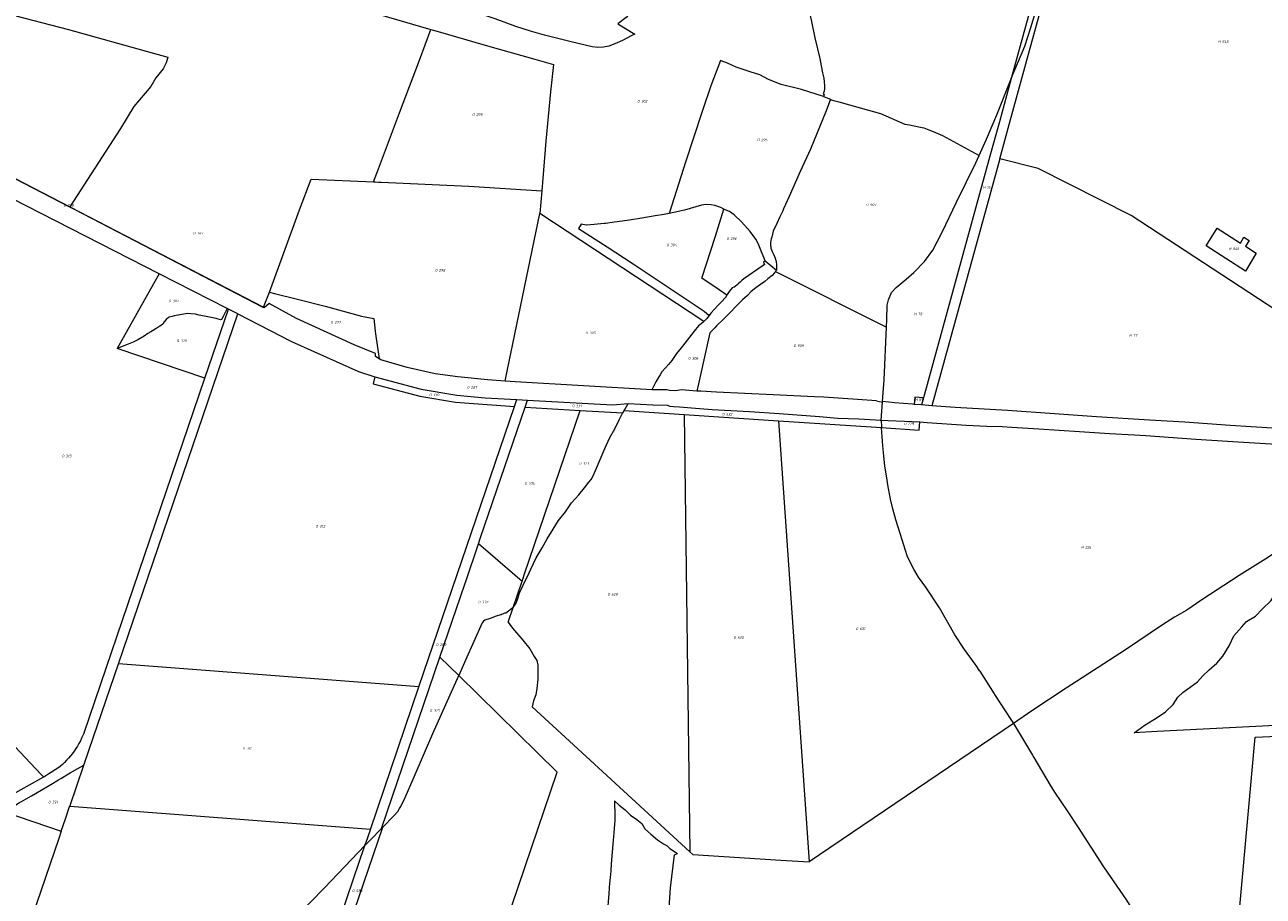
# Model space of a CAD drawing. Header units: metres. Extents: x 199958 to 203813, y 461826 to 464622.
# Tile 6 of 13: x 200743 to 201590, y 463161 to 463758. Entities that reach past the tile are written whole.
import ezdxf
from ezdxf.enums import TextEntityAlignment as Align
from ezdxf.lldxf.tags import DXFTag

# ---------------------------------------------------------------- set-up
doc = ezdxf.new("R2010")
doc.units = ezdxf.units.M
doc.layers.get('0').update_dxf_attribs({"lineweight": 25})
doc.layers.add('B-WE-KG-GRENS_PERCEEL-G', color=150, linetype='KG-PERCEEL', lineweight=18)
doc.layers.add('B-WE-KG-GRENS_PERCEEL-S', color=150, linetype='Continuous', lineweight=25)
doc.styles.add('NLCS-ISO', font='NLCS-ISO.ttf')
doc.styles.get("Standard").update_dxf_attribs({"font": 'NLCS-ISO.ttf'})
tags = doc.linetypes.add('KG-PERCEEL', pattern='A,5.5,-2,["P",Standard,S=1.8,R=0,X=-0.5,Y=-0.9],-2,5.5,-2,[5,NLCS.SHX,S=0.75,R=0,X=0,Y=0],-2', length=19).pattern_tags.tags
tags[6] = DXFTag(74, 10)

# ---------------------------------------------------------------- blocks, each defined once
blk = doc.blocks.new('SKG-PERCEELNUMMER-SO')
at = {"style": 'NLCS-ISO', "oblique": 10, "flags": 1}
for tag, p in [('GEMEENTECODE', (0, 2.55)), ('PERCEELGROOTTE', (0, -2.45))]:
    blk.add_attdef(tag, text='', height=1.8, dxfattribs=at).set_placement(p, align=Align.MIDDLE_CENTER)
at = {"style": 'NLCS-ISO', "oblique": 10}
blk.add_attdef('SECTIE', text='', height=1.8, dxfattribs=at).set_placement((-0.5, 0), align=Align.MIDDLE_RIGHT)
blk.add_attdef('PERCEELNUMMER', text='', height=1.8, dxfattribs=at).set_placement((0.5, 0), align=Align.MIDDLE_LEFT)

msp = doc.modelspace()

# ---------------------------------------------------------------- linework, layer by layer
at = {"layer": 'B-WE-KG-GRENS_PERCEEL-G', "flags": 128}
for points in [[(201461.625, 463879.121), (201418.105, 463720.824)], [(201418.105, 463720.824), (201427.389, 463742.829), (201431.586, 463755.772), (201437.183, 463774.313), (201444.53, 463801.949), (201458.173, 463850.924), (201463.813, 463870.645), (201465.289, 463878.605), (201465.309, 463878.71)], [(201410.209, 463665.694), (201416.701, 463689.307), (201428.134, 463730.895), (201468.655, 463878.284)], [(200760.55, 463830.776), (200783.057, 463824.099), (200871.468, 463797.959), (200959.112, 463772.378), (201013.75, 463756.472), (201021.021, 463754.376)], [(201277.295, 463777.745), (201277.175, 463778.286), (201274.576, 463788.59), (201268.979, 463785.855), (201256.444, 463780.064), (201252.96, 463779.461), (201250.283, 463779.181), (201243.539, 463780.519), (201237.336, 463782.514), (201224.905, 463785.148), (201215.983, 463786.638), (201204.923, 463786.522), (201199.287, 463785.767), (201191.598, 463784.479), (201183.224, 463782.428), (201176.481, 463780.751), (201169.33, 463778.305), (201164.452, 463774.492), (201160.563, 463769.552), (201154.519, 463762.609), (201148.971, 463758.219), (201160.472, 463751.125), (201157.956, 463750.078), (201152.016, 463746.695), (201146.867, 463744.423), (201142.686, 463742.909), (201139.093, 463742.173), (201135.3, 463742.001), (201131.392, 463742.362), (201116.925, 463745.874), (201098.722, 463750.501), (201089.169, 463753.072), (201078.997, 463756.365), (201064.941, 463761.507), (201052.363, 463765.7), (201035.111, 463770.981), (201014.852, 463776.778), (201000.515, 463781.212), (200985.255, 463785.92), (200967.475, 463790.675), (200952.649, 463794.81), (200940.778, 463798.878), (200925.548, 463804.23), (200915.75, 463808.097), (200906.921, 463811.208), (200896.212, 463814.28), (200885.842, 463816.703), (200874.288, 463819.135), (200865.586, 463820.981), (200847.477, 463825.829)], [(201277.295, 463777.745), (201281.297, 463759.758), (201283.789, 463748.614), (201286.988, 463734.425), (201288.122, 463729.443), (201289.039, 463724.553), (201289.765, 463721.057), (201290.054, 463718.456), (201290.219, 463715.825), (201290.195, 463713.935), (201290.078, 463712.046), (201289.489, 463710.331), (201290.055, 463710.063), (201289.721, 463708.328)], [(200730.872, 463765.314), (200772.974, 463754.315), (200830.251, 463738.385), (200840.974, 463735.352)], [(200981.639, 463649.957), (200985.089, 463658.978), (200999.401, 463697.245), (201013.187, 463733.233), (201021.021, 463754.376)], [(201021.021, 463754.376), (201025.839, 463752.988), (201058.195, 463743.662), (201092.039, 463733.929), (201104.78, 463730.393)], [(200840.974, 463735.352), (200839.903, 463731.508), (200837.797, 463727.296), (200832.866, 463721.126), (200829.239, 463715.277), (200817.657, 463701.588), (200808.676, 463686.614), (200790.992, 463659.27), (200773.882, 463632.843)], [(201104.78, 463730.393), (201102.875, 463711.701), (201099.543, 463677.848), (201096.766, 463643.81)], [(201289.721, 463708.328), (201274.472, 463713.325), (201260.635, 463716.69), (201251.874, 463720.059), (201245.958, 463723.354), (201239.369, 463725.376), (201229.791, 463728.619), (201223.951, 463731.239), (201219.514, 463732.897), (201219.087, 463733.056), (201212.525, 463715.783), (201206.782, 463698.757), (201200.506, 463679.516), (201195.371, 463664.111), (201184.017, 463628.388)], [(201418.105, 463720.824), (201409.951, 463691.163), (201403.459, 463667.55), (201357.99, 463502.18)], [(201398.852, 463674.122), (201401.152, 463679.161), (201408.149, 463695.952), (201417.943, 463720.44), (201418.105, 463720.824)], [(201294.365, 463706.545), (201291.493, 463698.734), (201280.662, 463672.368), (201273.536, 463657.103), (201266.139, 463639.948), (201262.318, 463631.508), (201261.686, 463630.113), (201261.232, 463629.142), (201260.852, 463628.328), (201260.598, 463627.784), (201259.794, 463626.063), (201257.679, 463621.536), (201255.236, 463616.307), (201254.199, 463612.091), (201253.877, 463611.067), (201253.496, 463609.858), (201253.439, 463608.433), (201253.447, 463606.451), (201253.503, 463605.79), (201253.609, 463604.532), (201254.485, 463602.274), (201255.516, 463600.018), (201256.454, 463597.698), (201257.174, 463595.533), (201257.369, 463593.211), (201257.507, 463589.65)], [(201289.721, 463708.328), (201294.365, 463706.545)], [(201294.853, 463706.067), (201294.365, 463706.545)], [(201294.853, 463706.067), (201297.373, 463705.456), (201300.121, 463704.9), (201320.455, 463699.12), (201328.545, 463696.735), (201345.315, 463689.465)], [(201345.315, 463689.465), (201348.389, 463688.973), (201351.68, 463688.371), (201354.956, 463687.699), (201358.324, 463686.93)], [(201358.324, 463686.93), (201361.574, 463685.674), (201364.707, 463684.396), (201367.817, 463683.061), (201370.935, 463681.651)], [(200773.803, 463632.72), (200680.758, 463680.811)], [(200680.867, 463680.992), (200773.882, 463632.843)], [(201370.935, 463681.651), (201396.122, 463668.143)], [(200835, 463587.124), (200673.837, 463669.308)], [(201332.937, 463555.675), (201333.287, 463565.47), (201333.986, 463569.317), (201336.085, 463574.215), (201339.234, 463577.714), (201346.23, 463583.31), (201351.477, 463587.857), (201358.824, 463595.554), (201364.421, 463603.25), (201370.718, 463615.494), (201380.513, 463636.134), (201393.806, 463663.07), (201396.122, 463668.143)], [(201396.122, 463668.143), (201398.852, 463674.122)], [(201410.209, 463665.694), (201363.756, 463496.749)], [(201643.567, 463537.294), (201624.262, 463545.673), (201500.155, 463627.054), (201436.438, 463659.068), (201410.209, 463665.694)], [(200910.513, 463574.572), (200931.08, 463630.848), (200938.97, 463651.853)], [(200938.97, 463651.853), (200981.639, 463649.957)], [(200981.639, 463649.957), (200982.844, 463649.903), (200985.01, 463649.806), (200985.242, 463649.795), (200986.902, 463649.721), (201046.976, 463647.052), (201096.766, 463643.81)], [(201096.766, 463643.81), (201095.51, 463628.407)], [(200773.882, 463632.843), (200906.387, 463564.253)], [(201221.507, 463631.325), (201219.45, 463632.46), (201215.241, 463633.794), (201212.675, 463634.205), (201209.287, 463634.41), (201206.207, 463633.999), (201194.504, 463630.714), (201187.113, 463628.969), (201184.017, 463628.388)], [(200906.307, 463564.052), (200777.589, 463630.763), (200773.803, 463632.72)], [(201071.736, 463513.522), (201073.166, 463520.448), (201095.51, 463628.407)], [(201207.633, 463554.327), (201095.51, 463628.407)], [(201184.017, 463628.388), (201180.543, 463627.737), (201174.486, 463626.813), (201165.402, 463625.171), (201156.798, 463623.869), (201148.426, 463622.613), (201146.288, 463622.325)], [(201223.529, 463572.523), (201218.191, 463576.148), (201206.423, 463584.14), (201215.551, 463612.053), (201221.507, 463631.325)], [(201249.632, 463595.913), (201246.347, 463604.331), (201244.807, 463607.822), (201243.267, 463610.696), (201239.366, 463615.932), (201233.514, 463622.604), (201228.587, 463627.327), (201225.302, 463629.688), (201222.427, 463630.817), (201221.507, 463631.325)], [(201123.71, 463620.98), (201121.99, 463618.103), (201141.518, 463605.479), (201159.292, 463593.846), (201207.871, 463561.359), (201211.265, 463558.495)], [(201146.288, 463622.325), (201140.707, 463621.573), (201140.301, 463621.518), (201139.45, 463621.404), (201132.706, 463620.706), (201127.358, 463620.427), (201127.322, 463620.432), (201123.71, 463620.98)], [(201248.535, 463595.097), (201249.316, 463593.521), (201247.65, 463592.374), (201235.015, 463583.679), (201233.719, 463582.404), (201232.639, 463581.409), (201231.727, 463580.7)], [(201249.632, 463595.913), (201248.535, 463595.097)], [(201249.632, 463595.913), (201257.507, 463589.65)], [(200835, 463587.124), (200833.184, 463583.877), (200806.299, 463535.831)], [(200881.51, 463563.338), (200835, 463587.124)], [(201256.851, 463588.713), (201256.583, 463588.329), (201256.494, 463588.202), (201256.182, 463587.756), (201254.425, 463585.829), (201251.584, 463583.588), (201249.361, 463581.814), (201246.396, 463579.728), (201243.339, 463577.331), (201240.004, 463574.934), (201237.629, 463572.292), (201234.172, 463569.244), (201231.852, 463566.871), (201230.039, 463565.016), (201225.658, 463560.539), (201221.185, 463556), (201216.434, 463551.367), (201215.348, 463550.025), (201212.558, 463547.213), (201212.198, 463546.85), (201211.935, 463546.585)], [(201257.507, 463589.65), (201257.079, 463589.039), (201256.851, 463588.713)], [(201256.851, 463588.713), (201332.715, 463550.44)], [(200906.387, 463564.253), (200910.513, 463574.572)], [(200910.513, 463574.572), (200913.937, 463573.594), (200929.584, 463569.682), (200948.655, 463564.792), (200973.594, 463557.946), (200981.907, 463556.479), (200982.885, 463547.677), (200983.142, 463545.877), (200985.575, 463528.848)], [(201228.286, 463577.831), (201227.017, 463577.516), (201224.952, 463574.938), (201223.722, 463572.827), (201223.529, 463572.523)], [(201228.286, 463577.831), (201231.727, 463580.7)], [(200985.575, 463528.848), (200983.159, 463530.358), (200983.12, 463532.563), (200968.408, 463538.391), (200929.123, 463556.489), (200910.245, 463566.832), (200906.907, 463563.741), (200906.307, 463564.052)], [(201223.529, 463572.523), (201222.46, 463570.84), (201219.754, 463567.961), (201217.463, 463565.525), (201212.583, 463560.154), (201212.436, 463559.993), (201211.265, 463558.495)], [(200881.51, 463563.338), (200878.827, 463557.783), (200877.716, 463555.768), (200876.935, 463555.604), (200874.015, 463556.426), (200870.684, 463557.084), (200862.417, 463558.812), (200859.99, 463559.346), (200856.7, 463559.717), (200854.685, 463559.758), (200849.256, 463558.894), (200845.431, 463558.236), (200843.827, 463557.825), (200841.976, 463557.331), (200841.4, 463557.043), (200839.919, 463555.85), (200838.357, 463554.205), (200837.575, 463552.601), (200836.67, 463551.984), (200835.56, 463551.162), (200833.421, 463549.722), (200829.391, 463547.419), (200827.252, 463546.144), (200824.702, 463544.252), (200820.507, 463541.908), (200817.34, 463540.345), (200813.803, 463538.947), (200806.299, 463535.831)], [(200807.121, 463320.121), (200888.791, 463559.654)], [(200866.393, 463515.657), (200882.482, 463562.845)], [(200882.482, 463562.845), (200881.566, 463563.309), (200881.51, 463563.338)], [(200888.791, 463559.654), (200882.482, 463562.845)], [(200888.791, 463559.654), (200925.692, 463540.682), (200971.505, 463520.151), (200982.587, 463516.501)], [(200906.307, 463564.052), (200906.387, 463564.253)], [(201211.265, 463558.495), (201209.57, 463556.327), (201207.633, 463554.327)], [(201207.633, 463554.327), (201207.041, 463553.716), (201204.169, 463551.475), (201201.211, 463547.747), (201197.975, 463543.585), (201194.8, 463539.67), (201192.149, 463536.47), (201189.037, 463532.401), (201185.896, 463527.712), (201183.584, 463524.885), (201181.554, 463522.673), (201179.02, 463519.912), (201177.882, 463517.934), (201177.02, 463516.436), (201175.481, 463514.2), (201174.938, 463513.152), (201172.079, 463507.634)], [(201330.017, 463499.649), (201331.188, 463514.396), (201332.715, 463550.44)], [(201332.715, 463550.44), (201332.937, 463555.675)], [(201211.935, 463546.585), (201203.986, 463511.735)], [(200866.393, 463515.657), (200806.299, 463535.831)], [(201071.736, 463513.522), (201059.597, 463514.5), (201039.349, 463516.526), (201023.923, 463518.607), (201004.772, 463522.916), (200986.774, 463528.098), (200985.575, 463528.848)], [(200783.607, 463272.843), (200866.393, 463515.657)], [(200982.587, 463516.501), (200981.486, 463511.62)], [(200982.587, 463516.501), (201014.355, 463508.16), (201038.787, 463504.031), (201058.068, 463502.107), (201079.743, 463500.903)], [(200981.486, 463511.62), (201013.374, 463503.252), (201037.915, 463499.176), (201078.156, 463496.241)], [(201172.079, 463507.634), (201078.526, 463512.975), (201071.736, 463513.522)], [(201173.018, 463507.58), (201172.079, 463507.634)], [(201202.86, 463506.799), (201192.199, 463507.513), (201188.475, 463506.923), (201184.272, 463507.235), (201182.479, 463507.572), (201182.01, 463507.66), (201173.018, 463507.58)], [(201203.986, 463511.735), (201202.86, 463506.799)], [(201325.834, 463500.061), (201312.937, 463500.949), (201289.808, 463502.595), (201283.362, 463502.756), (201255.236, 463504.165), (201216.33, 463506.089), (201205.643, 463506.76), (201203.568, 463506.752), (201202.86, 463506.799)], [(201078.156, 463496.241), (201079.743, 463500.903)], [(201079.743, 463500.903), (201087, 463500.5)], [(201085.393, 463495.777), (201087, 463500.5)], [(201087, 463500.5), (201145.341, 463497.259), (201156.004, 463498.312)], [(201153.569, 463494.171), (201156.004, 463498.312)], [(201156.004, 463498.312), (201172.779, 463497.435)], [(201172.779, 463497.435), (201182.546, 463497.194)], [(201182.546, 463497.194), (201184.53, 463496.52), (201186.947, 463496.22), (201191.16, 463495.926), (201199.246, 463495.307), (201213.434, 463494.216), (201238.959, 463492.859), (201259.281, 463491.328), (201286.832, 463489.315), (201299.274, 463488.275), (201313.702, 463487.673), (201325.246, 463487.046), (201328.473, 463486.871), (201329.001, 463486.845)], [(201325.834, 463500.061), (201329.982, 463499.21)], [(201329.001, 463486.845), (201329.982, 463499.21)], [(201329.982, 463499.21), (201330.017, 463499.649)], [(201350.605, 463497.73), (201338.113, 463498.624), (201334.408, 463499.216), (201330.017, 463499.649)], [(201351.658, 463497.652), (201350.605, 463497.73)], [(201357.99, 463502.18), (201352.106, 463502.703), (201351.658, 463497.652)], [(201356.643, 463497.28), (201351.658, 463497.652)], [(201357.99, 463502.18), (201356.643, 463497.28)], [(201363.756, 463496.749), (201356.643, 463497.28)], [(201012.828, 463304.282), (201078.156, 463496.241)], [(201053.507, 463402.082), (201055.017, 463406.52), (201085.393, 463495.777)], [(201077.309, 463358.555), (201079.352, 463361.518), (201080.638, 463365.332), (201081.472, 463367.908), (201081.848, 463369.073), (201081.862, 463369.115), (201084.011, 463373.955), (201088.16, 463382.333), (201089.381, 463384.942), (201092.982, 463392.634), (201093.642, 463393.758), (201093.643, 463393.76), (201097.013, 463399.494), (201100.458, 463405.515), (201104.613, 463412.314), (201108.245, 463418.181), (201112.96, 463424.114), (201117.18, 463430.139), (201122.113, 463435.733), (201125.997, 463440.455), (201128.955, 463444.307), (201130.744, 463446.296), (201132.066, 463448.84), (201133.662, 463452.47), (201136.73, 463459.915), (201139.922, 463467.515), (201143.486, 463474.899), (201146.807, 463480.858), (201149.881, 463487.033), (201152.123, 463491.718), (201152.197, 463491.843)], [(201083.365, 463376.439), (201084.869, 463380.881), (201123.023, 463493.561)], [(201085.393, 463495.777), (201123.023, 463493.561)], [(201123.023, 463493.561), (201152.197, 463491.843)], [(201152.197, 463491.843), (201153.143, 463493.448)], [(201153.143, 463493.448), (201153.569, 463494.171)], [(201153.143, 463493.448), (201194.323, 463490.728)], [(201194.323, 463490.728), (201198.242, 463191.291)], [(201194.323, 463490.728), (201258.712, 463486.475)], [(201640.044, 463480.45), (201638.048, 463480.213), (201634.688, 463480.141), (201627.572, 463480.049), (201617.012, 463480.187), (201596.624, 463481.332), (201567.879, 463483.293), (201536.843, 463485.489), (201512.79, 463486.739), (201476.463, 463489.089), (201447.702, 463491.228), (201415.52, 463493.355), (201379.601, 463495.567), (201363.756, 463496.749)], [(201258.712, 463486.475), (201279.707, 463184.35)], [(201258.712, 463486.475), (201329.23, 463481.819)], [(201329.001, 463486.845), (201333.953, 463486.604)], [(201329.001, 463486.845), (201329.194, 463482.362), (201329.23, 463481.819)], [(201329.23, 463481.819), (201355.115, 463480.109), (201355.477, 463485.608)], [(201396.62, 463314.989), (201393.977, 463318.851), (201393.343, 463319.778), (201386.052, 463329.938), (201379.39, 463339.966), (201368.955, 463358.355), (201359.721, 463372.506), (201354.638, 463379.33), (201352.007, 463383.707), (201351.644, 463384.311), (201349.033, 463389.173), (201346.947, 463393.967), (201344.629, 463401.239), (201342.08, 463409.2), (201339.012, 463418.597), (201337.087, 463426.185), (201335.545, 463432.835), (201335.5, 463433.021), (201334.947, 463435.321), (201333.903, 463441.102), (201332.655, 463448.639), (201331.677, 463455.322), (201330.832, 463462.428), (201330.143, 463469.36), (201329.662, 463475.328), (201329.23, 463481.819)], [(201333.953, 463486.604), (201345.148, 463486.152), (201355.477, 463485.608)], [(201355.477, 463485.608), (201360.632, 463485.337), (201387.32, 463483.504), (201401.377, 463482.689), (201411.768, 463482.485), (201418.491, 463482.078), (201437.03, 463480.855), (201464.737, 463479.022), (201485.314, 463477.799), (201502.427, 463476.781), (201510.169, 463476.373), (201544.395, 463473.928), (201576.992, 463471.891), (201603.477, 463470.261), (201622.831, 463469.243), (201630.165, 463468.835), (201642.185, 463468.224), (201649.51, 463469.112), (201654.06, 463469.664)], [(201644.942, 463426.72), (201637.533, 463421.707), (201608.082, 463402.257), (201592.165, 463391.975), (201574.053, 463380.4), (201548.591, 463363.769), (201538.275, 463356.839), (201529.849, 463351.878), (201521.659, 463346.68), (201496.182, 463329.648), (201455.686, 463303.327), (201432.22, 463287.893), (201419.507, 463279.262)], [(201783.572, 463424.456), (201764.291, 463393.421), (201748.163, 463367.212), (201732.192, 463342.258), (201716.856, 463318.498), (201714.478, 463315.2), (201695.473, 463282.804), (201648.426, 463280.371), (201517.937, 463273.622), (201502.076, 463272.802), (201504.768, 463274.597), (201509.735, 463278.268), (201517.294, 463282.804), (201523.558, 463287.123), (201528.957, 463292.091), (201531.981, 463297.274), (201535.652, 463300.513), (201540.404, 463303.969), (201545.587, 463307.641), (201549.258, 463311.744), (201553.578, 463315.848), (201558.761, 463320.383), (201562.865, 463325.351), (201567.184, 463332.262), (201570.424, 463339.173), (201575.823, 463345.436), (201579.063, 463349.108), (201585.11, 463352.563), (201590.078, 463357.747), (201595.693, 463363.146), (201599.364, 463368.545), (201604.116, 463374.593), (201610.379, 463381.504), (201616.21, 463386.471), (201620.889, 463390.565), (201621.394, 463391.007), (201627.441, 463394.462), (201633.92, 463396.838), (201641.047, 463398.998), (201643.182, 463400.55), (201643.423, 463400.725), (201646.015, 463401.589), (201651.414, 463402.021), (201657.245, 463401.589), (201661.133, 463400.725), (201664.157, 463400.725), (201668.908, 463402.237), (201674.955, 463404.829), (201678.627, 463406.989), (201683.81, 463408.932)], [(201027.132, 463324.582), (201044.117, 463374.49), (201045.011, 463377.118), (201053.334, 463401.573), (201053.507, 463402.082)], [(201083.365, 463376.439), (201061.742, 463395.01), (201053.507, 463402.082)], [(201077.309, 463358.555), (201083.192, 463375.928), (201083.365, 463376.439)], [(201077.309, 463358.555), (201077.104, 463358.258), (201072.286, 463354.77), (201071.574, 463354.737), (201070.918, 463354.467), (201070.605, 463354.338), (201069.749, 463353.986), (201069.162, 463353.612), (201068.978, 463353.558), (201068.61, 463353.452), (201065.605, 463352.577), (201061.43, 463351.105), (201057.873, 463349.945), (201056.977, 463349.26), (201055.959, 463348.141), (201044.724, 463322.486), (201039.999, 463311.934)], [(201073.938, 463348.598), (201077.309, 463358.555)], [(200654.542, 463350.168), (200654.697, 463350.002), (200655.252, 463349.404), (200656.226, 463348.353), (200656.535, 463348.019), (200754.204, 463244.306), (200756.035, 463242.46)], [(201073.938, 463348.598), (201075.092, 463346.94), (201076.77, 463344.527), (201076.915, 463344.356), (201083.895, 463336.12), (201088.598, 463330.278), (201091.732, 463325.005), (201093.442, 463322.298), (201094.155, 463319.02), (201094.111, 463309.561), (201093.541, 463303.149), (201092.686, 463298.731), (201091.261, 463294.599), (201090.344, 463290.473)], [(200783.438, 463250.657), (200787.089, 463261.365), (200807.121, 463320.121)], [(201012.828, 463304.282), (200807.121, 463320.121)], [(200987.229, 463207.331), (201027.132, 463324.582)], [(201039.999, 463311.934), (201027.132, 463324.582)], [(200988.04, 463208.168), (200995.553, 463215.914), (200998.266, 463219.021), (200999.435, 463221.039), (201000.452, 463222.437), (201003.339, 463228.58), (201009.541, 463242.571), (201022.248, 463272.29), (201039.999, 463311.934)], [(201071.923, 463141.581), (201107.298, 463245.764), (201039.999, 463311.934)], [(201396.62, 463314.989), (201406.369, 463299.494), (201406.683, 463298.996), (201417.853, 463282.019), (201419.507, 463279.262)], [(200979.567, 463206.547), (201012.828, 463304.282)], [(201198.242, 463191.291), (201090.344, 463290.473)], [(201419.507, 463279.262), (201279.707, 463184.35)], [(201419.507, 463279.262), (201432.596, 463257.446), (201433.47, 463255.956), (201444.659, 463236.895), (201447.749, 463232.259), (201456.275, 463219.472), (201463.828, 463207.918), (201463.87, 463207.855), (201481.294, 463181.049), (201496.931, 463158.264), (201510.333, 463136.372), (201526.417, 463111.354), (201531.778, 463102.865), (201549.649, 463076.059), (201554.116, 463068.911), (201558.144, 463064.883)], [(200783.607, 463272.843), (200782.838, 463270.958), (200782.003, 463269.1), (200781.104, 463267.273), (200780.141, 463265.478), (200779.117, 463263.718), (200778.032, 463261.995), (200776.887, 463260.311), (200775.684, 463258.667), (200774.425, 463257.067), (200773.11, 463255.512), (200771.742, 463254.003), (200770.323, 463252.543), (200768.853, 463251.134), (200767.335, 463249.777), (200765.77, 463248.473)], [(201565.862, 463057.59), (201574.817, 463156.498), (201585.086, 463269.918), (201610.171, 463270.907), (201700.079, 463274.454), (201696.972, 463256.194), (201692.954, 463216.96), (201688.721, 463174.136), (201684.237, 463126.899), (201678.889, 463073.588), (201674.674, 462999.943), (201674.36, 462948.95)], [(200729.21, 463218.646), (200729.634, 463218.881), (200738.748, 463224.552), (200747.709, 463229.697), (200760.979, 463237.475), (200766.218, 463240.546), (200767.847, 463241.542), (200772.93, 463244.651), (200774.066, 463245.346), (200779.422, 463248.396), (200781.513, 463249.587), (200783.438, 463250.657)], [(200765.77, 463248.473), (200759.495, 463244.597), (200756.035, 463242.46)], [(200773.8, 463222.39), (200783.438, 463250.657)], [(200756.035, 463242.46), (200755.527, 463242.146), (200731.007, 463228.46), (200725.543, 463225.399), (200723.065, 463223.817), (200717.674, 463220.375), (200711.223, 463216.566), (200704.149, 463213.373), (200697.94, 463210.835), (200689.446, 463206.953), (200685.06, 463204.857), (200680.027, 463202.418), (200675.798, 463199.858), (200668.76, 463195.86), (200660.674, 463190.99), (200654.685, 463187.586), (200648.909, 463185.05), (200643.285, 463182.855), (200636.577, 463180.964), (200629.063, 463179.316), (200621.827, 463177.701), (200615.396, 463175.998), (200609.244, 463174.295), (200606.648, 463173.415), (200604.36, 463172.847), (200582.62, 463199.299), (200580.099, 463201.856), (200577.587, 463202.865), (200576.274, 463202.802), (200575.283, 463202.755), (200574.709, 463202.727), (200572.236, 463201.91), (200569.182, 463199.665), (200560.943, 463194.516), (200551.624, 463188.371), (200548.098, 463186.027), (200541.535, 463181.665), (200541.344, 463181.53), (200540.52, 463180.947)], [(201146.701, 463226.304), (201146.936, 463215.477), (201146.763, 463213.079), (201146.352, 463207.351), (201145.76, 463199.09), (201144.41, 463183.195), (201143.989, 463178.244), (201143.605, 463173.715), (201143.445, 463171.828), (201143.44, 463171.777), (201143.435, 463171.724), (201143.042, 463167.09), (201142.98, 463166.352), (201142.68, 463162.812), (201141.623, 463148.692), (201141.6, 463148.385), (201141.256, 463143.784), (201140.795, 463137.626), (201139.901, 463128.58), (201138.658, 463121.73), (201137.866, 463119.152), (201137.852, 463119.105), (201137.837, 463119.057)], [(201146.701, 463226.304), (201149.755, 463223.231), (201153.825, 463219.964), (201157.617, 463216.386), (201161.81, 463213.367), (201165.32, 463210.593), (201167.315, 463207.163), (201171.48, 463203.339), (201175.985, 463199.516), (201180.146, 463196.714), (201182.722, 463195.393), (201184.401, 463193.634)], [(200729.21, 463218.646), (200768.013, 463205.417)], [(200768.013, 463205.417), (200770.871, 463213.8), (200773.777, 463222.323), (200773.8, 463222.39)], [(200979.567, 463206.547), (200773.8, 463222.39)], [(200768.013, 463205.417), (200766.306, 463200.411), (200726.963, 463085.018)], [(200930.69, 463039.65), (200932.993, 463046.418), (200988.04, 463208.168)], [(200975.822, 463195.543), (200979.543, 463199.407), (200987.229, 463207.331)], [(200975.822, 463195.543), (200976.333, 463197.043), (200976.642, 463197.952), (200979.543, 463206.476), (200979.567, 463206.547)], [(200987.229, 463207.331), (200988.04, 463208.168)], [(200809.549, 463054.975), (200810.339, 463056.093), (200812.455, 463058.279), (200812.953, 463058.646), (200815.106, 463060.235), (200819.255, 463062.471), (200840.777, 463075.648), (200871.152, 463094.371), (200882.489, 463101.941), (200887.339, 463104.995), (200891.044, 463108.137), (200895.582, 463111.902), (200901.625, 463118.863), (200907.518, 463124.646), (200910.231, 463127.846), (200928.986, 463147.058), (200948.111, 463166.767), (200975.822, 463195.543)], [(200927.857, 463054.602), (200975.822, 463195.543)], [(201184.401, 463193.634), (201189.81, 463190.125)], [(201106.759, 462987.968), (201108.466, 462987.968), (201110.672, 462988.91), (201130.899, 463015.577), (201178.142, 463077.86), (201178.687, 463087.031), (201179.784, 463102.016), (201182.982, 463136.647), (201183.622, 463145.784), (201184.81, 463166.617), (201187.733, 463189.278), (201189.81, 463190.125)], [(201198.242, 463191.291), (201200.153, 463189.534)], [(201200.153, 463189.534), (201260.38, 463185.609), (201279.707, 463184.35)]]:
    msp.add_lwpolyline(points, dxfattribs=at)
msp.add_lwpolyline([(201551.538, 463606.12), (201558.931, 463618.253), (201574.832, 463608.017), (201577.254, 463612.125), (201580.809, 463609.919), (201578.321, 463605.902), (201585.625, 463601.17), (201578.288, 463588.934)], close=True, dxfattribs=at)

# ---------------------------------------------------------------- block references
at = {"layer": 'B-WE-KG-GRENS_PERCEEL-S'}
for p, values in [((201561.869, 463746.043), {'PERCEELNUMMER': '845', 'SECTIE': 'H'}), ((201164.417, 463705.169), {'PERCEELNUMMER': '302', 'SECTIE': 'O'}), ((201051.448, 463696.059), {'PERCEELNUMMER': '299', 'SECTIE': 'O'}), ((201246.411, 463678.749), {'PERCEELNUMMER': '295', 'SECTIE': 'O'}), ((201400.935, 463646.285), {'PERCEELNUMMER': '16', 'SECTIE': 'H'}), ((200771.759, 463633.87), {'PERCEELNUMMER': '748', 'SECTIE': 'O'}), ((201320.955, 463634.275), {'PERCEELNUMMER': '907', 'SECTIE': 'O'}), ((200860.363, 463614.869), {'PERCEELNUMMER': '747', 'SECTIE': 'O'}), ((201184.46, 463606.777), {'PERCEELNUMMER': '304', 'SECTIE': 'O'}), ((201225.425, 463611.104), {'PERCEELNUMMER': '296', 'SECTIE': 'O'}), ((201569.136, 463604.211), {'PERCEELNUMMER': '846', 'SECTIE': 'H'}), ((201025.939, 463589.467), {'PERCEELNUMMER': '298', 'SECTIE': 'O'}), ((200843.732, 463568.514), {'PERCEELNUMMER': '307', 'SECTIE': 'O'}), ((201353.785, 463559.575), {'PERCEELNUMMER': '78', 'SECTIE': 'H'}), ((200954.595, 463553.895), {'PERCEELNUMMER': '297', 'SECTIE': 'O'}), ((200849.198, 463541.183), {'PERCEELNUMMER': '329', 'SECTIE': 'O'}), ((201128.887, 463546.649), {'PERCEELNUMMER': '305', 'SECTIE': 'O'}), ((201501.014, 463544.881), {'PERCEELNUMMER': '77', 'SECTIE': 'H'}), ((201271.249, 463537.831), {'PERCEELNUMMER': '909', 'SECTIE': 'O'}), ((201199.219, 463529.157), {'PERCEELNUMMER': '306', 'SECTIE': 'O'}), ((201047.805, 463509.296), {'PERCEELNUMMER': '287', 'SECTIE': 'O'}), ((201021.988, 463504.17), {'PERCEELNUMMER': '330', 'SECTIE': 'O'}), ((201119.755, 463496.615), {'PERCEELNUMMER': '331', 'SECTIE': 'O'}), ((201354.458, 463500.826), {'PERCEELNUMMER': '81', 'SECTIE': 'H'}), ((201222.424, 463490.878), {'PERCEELNUMMER': '632', 'SECTIE': 'O'}), ((201346.785, 463484.368), {'PERCEELNUMMER': '229', 'SECTIE': 'H'}), ((200770.631, 463462.299), {'PERCEELNUMMER': '313', 'SECTIE': 'O'}), ((201124.514, 463457.184), {'PERCEELNUMMER': '323', 'SECTIE': 'O'}), ((201087.161, 463443.519), {'PERCEELNUMMER': '334', 'SECTIE': 'O'}), ((200944.31, 463414.183), {'PERCEELNUMMER': '312', 'SECTIE': 'O'}), ((201468.161, 463399.782), {'PERCEELNUMMER': '226', 'SECTIE': 'H'}), ((201055.457, 463362.254), {'PERCEELNUMMER': '332', 'SECTIE': 'O'}), ((201143.989, 463367.616), {'PERCEELNUMMER': '628', 'SECTIE': 'O'}), ((201313.858, 463344.096), {'PERCEELNUMMER': '631', 'SECTIE': 'O'}), ((201230.23, 463337.998), {'PERCEELNUMMER': '630', 'SECTIE': 'O'}), ((201026.605, 463333.135), {'PERCEELNUMMER': '289', 'SECTIE': 'O'}), ((201022.355, 463288.105), {'PERCEELNUMMER': '325', 'SECTIE': 'O'}), ((200894.203, 463262.04), {'PERCEELNUMMER': '311', 'SECTIE': 'O'}), ((200761.373, 463225.416), {'PERCEELNUMMER': '324', 'SECTIE': 'O'}), ((200969.309, 463164.679), {'PERCEELNUMMER': '586', 'SECTIE': 'O'})]:
    msp.add_blockref('SKG-PERCEELNUMMER-SO', p, dxfattribs=at).add_auto_attribs(values)

doc.saveas('drawing.dxf')
